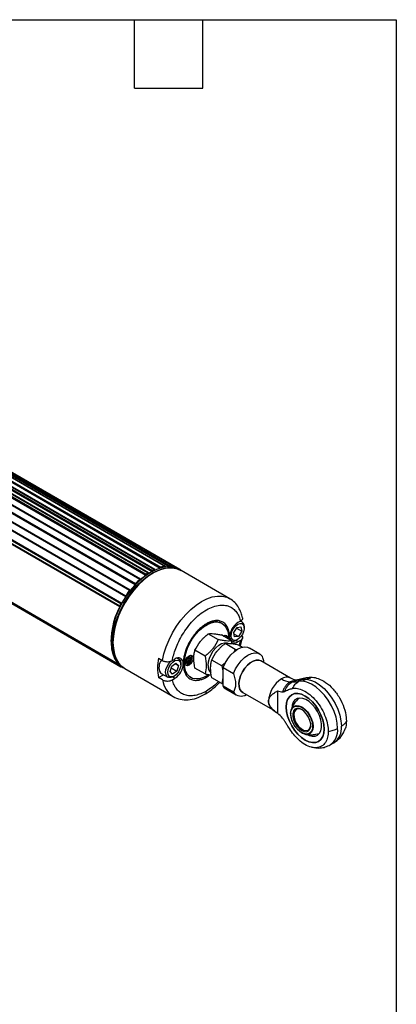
# Model space of a CAD drawing. Header units: millimetres. Extents: x 16 to 683, y 16 to 524.
# Tile 7 of 7: x 578 to 683, y 250 to 524. Entities that reach past the tile are written whole.
import ezdxf

# ---------------------------------------------------------------- set-up
doc = ezdxf.new("R2010")
doc.units = ezdxf.units.MM
doc.header["$LTSCALE"] = 2.5
doc.layers.add('TEXT', color=140, linetype='Continuous', lineweight=25)

msp = doc.modelspace()

# ---------------------------------------------------------------- linework, layer by layer
for p, q in [((421.407, 479.98), (612.915, 369.425)), ((421.949, 480.342), (613.457, 369.787)), ((613.547, 369.799), (422.038, 480.354)), ((423.037, 480.773), (614.545, 370.218)), ((423.039, 480.842), (614.547, 370.286)), ((423.163, 481.043), (614.671, 370.488)), ((423.705, 481.307), (615.213, 370.752)), ((615.284, 370.753), (423.776, 481.309)), ((425.315, 481.695), (616.811, 371.147)), ((425.33, 481.769), (616.838, 371.213)), ((425.474, 481.95), (616.983, 371.394)), ((426.73, 482.189), (618.238, 371.634)), ((618.278, 371.627), (426.77, 482.182)), ((428.149, 481.975), (619.496, 371.513)), ((428.178, 482.051), (619.674, 371.502)), ((428.341, 482.192), (619.849, 371.636)), ((429.432, 481.956), (620.94, 371.4)), ((620.951, 371.396), (429.443, 481.951)), ((622.264, 370.764), (430.756, 481.32)), ((418.317, 477.154), (609.825, 366.599)), ((418.382, 477.37), (609.89, 366.815)), ((419.638, 478.58), (611.146, 368.025)), ((611.26, 368.055), (419.752, 478.611)), ((421.302, 479.769), (612.81, 369.214)), ((421.309, 479.706), (612.817, 369.15)), ((416.771, 475.513), (608.28, 364.958)), ((608.424, 365.021), (416.916, 475.576)), ((418.339, 477.105), (609.847, 366.549)), ((414.353, 471.847), (605.861, 361.292)), ((414.521, 471.95), (606.029, 361.395)), ((414.563, 471.928), (606.071, 361.373)), ((415.66, 473.813), (607.168, 363.258)), ((415.68, 474.017), (607.188, 363.462)), ((415.697, 473.781), (607.205, 363.226)), ((413.993, 471.169), (605.501, 360.614)), ((414, 470.989), (605.508, 360.434)), ((413.993, 454.511), (605.501, 343.955)), ((414.009, 454.712), (605.31, 344.276)), ((414.053, 454.781), (605.093, 344.496)), ((414.353, 454.249), (605.861, 343.693)), ((414.356, 454.247), (605.864, 343.692)), ((614.545, 370.218), (614.547, 370.286)), ((615.318, 370.661), (615.312, 370.591)), ((616.825, 371.151), (616.838, 371.213)), ((618.303, 371.493), (618.294, 371.463)), ((620.986, 371.315), (621.204, 371.188)), ((622.496, 370.546), (622.088, 370.782)), ((636.199, 362.636), (622.646, 370.46)), ((611.291, 368.011), (611.305, 367.954)), ((612.817, 369.15), (612.81, 369.214)), ((613.581, 369.729), (613.584, 369.663)), ((614.212, 370.001), (614.062, 369.915)), ((608.442, 365.004), (608.472, 364.963)), ((609.847, 366.549), (609.825, 366.599)), ((607.205, 363.226), (607.168, 363.258)), ((605.562, 360.413), (605.517, 360.43)), ((606.029, 361.395), (606.071, 361.373)), ((634.033, 355.755), (633.739, 355.925)), ((637.286, 353.225), (638.207, 354.629)), ((638.049, 354.389), (639.515, 353.543)), ((638.207, 354.629), (639.321, 354.788)), ((639.18, 356.386), (638.459, 355.97)), ((639.606, 356.152), (639.189, 356.393)), ((639.321, 354.788), (639.515, 353.543)), ((640.227, 354.439), (640.227, 354.779)), ((630.19, 352.852), (632.999, 351.23)), ((636.699, 350.899), (633.89, 352.521)), ((634.498, 352.17), (634.517, 352.183)), ((635.087, 352.464), (635.105, 352.438)), ((635.182, 351.778), (635.231, 351.82)), ((635.231, 351.82), (635.233, 351.749)), ((635.646, 351.658), (635.639, 351.511)), ((636.063, 351.266), (636.132, 351.938)), ((636.25, 351.162), (636.606, 350.956)), ((637.48, 351.98), (637.286, 353.225)), ((637.343, 352.862), (638.594, 352.139)), ((638.594, 352.139), (637.48, 351.98)), ((638.106, 351.105), (638.401, 351.275)), ((639.18, 351.01), (638.459, 350.594)), ((639.515, 353.543), (638.594, 352.139)), ((639.18, 351.01), (638.848, 349.659)), ((639.2, 349.456), (639.739, 351.7)), ((603.077, 350.885), (603.077, 350.712)), ((629.3, 346.628), (626.49, 348.25)), ((637.696, 348.519), (634.886, 350.141)), ((636.84, 350.103), (636.699, 350.899)), ((637.696, 348.519), (637.299, 347.765)), ((638.305, 348.417), (637.696, 348.519)), ((638.459, 350.594), (637.821, 350.962)), ((638.586, 349.81), (639.777, 349.123)), ((644.562, 347.223), (641.674, 348.891)), ((616.314, 346.043), (617.433, 345.396)), ((620.179, 345.417), (620.9, 345.833)), ((621.928, 345.947), (621.631, 346.119)), ((624.252, 345.301), (624.464, 345.773)), ((624.464, 345.773), (624.399, 346.068)), ((624.45, 346.29), (624.444, 346.315)), ((624.803, 346.086), (624.45, 346.29)), ((624.478, 346.441), (624.518, 346.373)), ((624.642, 345.415), (624.854, 345.887)), ((624.744, 346.357), (624.803, 346.086)), ((624.803, 346.086), (625.106, 346.016)), ((624.854, 345.887), (625.029, 346.034)), ((625.208, 345.683), (624.854, 345.887)), ((625.208, 345.683), (624.996, 345.211)), ((625.394, 346.258), (625.106, 346.016)), ((625.472, 345.905), (625.208, 345.683)), ((625.321, 346.197), (625.591, 346.041)), ((633.996, 343.917), (631.186, 345.538)), ((606.339, 343.501), (606.747, 343.266)), ((606.897, 343.179), (620.45, 335.356)), ((619.16, 344.581), (619.727, 345.256)), ((619.54, 342.336), (620.011, 343.87)), ((619.865, 343.393), (621.434, 342.487)), ((620.011, 343.87), (621.194, 344.714)), ((620.976, 344.559), (621.905, 344.022)), ((621.194, 344.714), (621.905, 344.022)), ((621.905, 344.022), (621.434, 342.487)), ((622.549, 344.233), (622.549, 344.574)), ((623.987, 345.08), (624.252, 345.301)), ((624.354, 344.968), (624.058, 345.138)), ((624.065, 344.726), (624.354, 344.968)), ((624.076, 345.154), (624.303, 345.102)), ((624.656, 344.898), (624.303, 345.102)), ((624.656, 344.898), (624.354, 344.968)), ((624.642, 345.415), (624.74, 344.971)), ((624.996, 345.211), (624.642, 345.415)), ((624.74, 344.971), (624.654, 344.899)), ((624.716, 344.627), (624.656, 344.898)), ((624.74, 344.971), (625.067, 344.782)), ((625.061, 344.916), (624.996, 345.211)), ((629.3, 341.694), (626.49, 343.316)), ((635.011, 344.794), (633.996, 343.917)), ((633.996, 343.917), (634.244, 342.499)), ((634.244, 343.563), (634.244, 338.325)), ((634.317, 343.46), (637.205, 341.792)), ((634.317, 338.224), (634.317, 343.46)), ((653.145, 340.537), (644.872, 345.312)), ((616.314, 340.667), (617.693, 341.464)), ((617.433, 340.021), (616.314, 340.667)), ((617.043, 341.839), (616.842, 341.992)), ((617.043, 341.839), (618.928, 340.751)), ((620.252, 341.644), (619.54, 342.336)), ((620.179, 340.041), (620.9, 340.457)), ((621.434, 342.487), (620.252, 341.644)), ((620.9, 340.457), (620.275, 340.817)), ((620.428, 340.9), (620.723, 341.07)), ((625.031, 340.842), (625.326, 340.672)), ((633.996, 338.983), (631.186, 340.605)), ((634.244, 340.567), (633.996, 338.983)), ((657.527, 340.589), (654.685, 339.938)), ((656.425, 340.19), (655.393, 339.594)), ((657.522, 340.58), (656.425, 340.19)), ((633.996, 338.983), (634.244, 338.936)), ((637.205, 336.557), (634.317, 338.224)), ((635.091, 337.488), (637.979, 335.82)), ((653.967, 339.62), (653.657, 339.441)), ((654.685, 339.938), (654.645, 339.93)), ((639.789, 336.508), (648.062, 331.732)), ((649.52, 336.956), (649.52, 330.713)), ((648.062, 331.732), (649.179, 330.944)), ((664.206, 321.935), (665.238, 322.532))]:
    msp.add_line(p, q)
at = {"flags": 128}
for points in [[(622.088, 370.782), (621.149, 371.208), (619.925, 371.479), (618.6, 371.495), (617.197, 371.254), (615.74, 370.762), (614.256, 370.026), (612.771, 369.061), (611.312, 367.883), (609.905, 366.513), (608.574, 364.976), (607.345, 363.299), (606.238, 361.512), (605.273, 359.647), (604.468, 357.738), (603.836, 355.818), (603.39, 353.922), (603.137, 352.083)], [(603.545, 351.847), (603.798, 353.686), (604.244, 355.583), (604.875, 357.503), (605.681, 359.412), (606.645, 361.277), (607.752, 363.064), (608.982, 364.74), (610.313, 366.277), (611.72, 367.647), (613.179, 368.825), (614.664, 369.791), (616.148, 370.526), (617.604, 371.019), (619.008, 371.259), (620.333, 371.244), (621.557, 370.972), (622.57, 370.503)], [(622.646, 370.46), (621.962, 370.792), (620.764, 371.119), (619.459, 371.192), (618.071, 371.008), (616.624, 370.57), (615.143, 369.888), (613.657, 368.972), (612.19, 367.839), (610.769, 366.51), (609.419, 365.008), (608.165, 363.36), (607.029, 361.595), (606.031, 359.744), (605.189, 357.842), (604.518, 355.921), (604.03, 354.017), (603.734, 352.162), (603.634, 350.39)], [(615.213, 370.752), (615.236, 370.759), (615.257, 370.761), (615.277, 370.757), (615.293, 370.747), (615.306, 370.732), (615.314, 370.712), (615.319, 370.688), (615.318, 370.661)], [(618.238, 371.634), (618.259, 371.633), (618.277, 371.627), (618.292, 371.615), (618.303, 371.598), (618.31, 371.576), (618.312, 371.551), (618.31, 371.523), (618.303, 371.493)], [(620.94, 371.4), (620.957, 371.392), (620.97, 371.377), (620.98, 371.358), (620.985, 371.335), (620.985, 371.308), (620.981, 371.279), (620.977, 371.263)], [(611.146, 368.025), (611.169, 368.042), (611.192, 368.055), (611.215, 368.062), (611.236, 368.063), (611.255, 368.058), (611.27, 368.048), (611.283, 368.032), (611.291, 368.011)], [(613.457, 369.787), (613.48, 369.799), (613.503, 369.806), (613.524, 369.806), (613.542, 369.801), (613.558, 369.79), (613.57, 369.774), (613.578, 369.753), (613.581, 369.729)], [(608.28, 364.958), (608.301, 364.981), (608.323, 365.001), (608.346, 365.016), (608.369, 365.025), (608.391, 365.028), (608.411, 365.026), (608.428, 365.018), (608.442, 365.004)], [(617.433, 345.396), (617.849, 347.317), (618.459, 349.269), (619.251, 351.216), (620.211, 353.122), (621.32, 354.951), (622.559, 356.671), (623.905, 358.249), (625.332, 359.656), (626.814, 360.866), (628.324, 361.856), (629.834, 362.609), (631.317, 363.111), (632.744, 363.352), (634.089, 363.327), (635.328, 363.038), (636.211, 362.629)], [(605.517, 360.43), (605.5, 360.44), (605.487, 360.455), (605.479, 360.474), (605.474, 360.498), (605.474, 360.525), (605.479, 360.554), (605.488, 360.584), (605.501, 360.614)], [(605.861, 361.292), (605.879, 361.32), (605.899, 361.345), (605.921, 361.366), (605.944, 361.383), (605.967, 361.394), (605.99, 361.4), (606.011, 361.4), (606.029, 361.395)], [(623.522, 344.659), (623.621, 345.985), (623.914, 347.384), (624.393, 348.809), (625.042, 350.215), (625.84, 351.556), (626.761, 352.791), (627.777, 353.878), (628.853, 354.783), (629.956, 355.476), (631.05, 355.937), (632.1, 356.149), (633.072, 356.106), (633.935, 355.81), (634.661, 355.269), (635.227, 354.501), (635.615, 353.532), (635.812, 352.391), (635.829, 351.404)], [(633.156, 356.182), (633.533, 356.033), (633.739, 355.925)], [(639.044, 355.73), (639.564, 355.682), (639.958, 355.385), (640.184, 354.871), (640.216, 354.196), (640.051, 353.433), (639.707, 352.665), (639.222, 351.974), (638.648, 351.437), (638.047, 351.11), (637.484, 351.03), (637.021, 351.205), (636.707, 351.616), (636.576, 352.219), (636.644, 352.948), (636.901, 353.724), (637.321, 354.463), (637.858, 355.085), (638.454, 355.524), (639.044, 355.73)], [(603.137, 352.083), (603.082, 350.334), (603.225, 348.707), (603.565, 347.23), (604.094, 345.93), (604.804, 344.83), (605.682, 343.95), (606.339, 343.501)], [(606.822, 343.223), (606.09, 343.715), (605.212, 344.595), (604.502, 345.695), (603.972, 346.994), (603.633, 348.471), (603.49, 350.098), (603.545, 351.847)], [(634.388, 352.234), (634.511, 352.313), (634.945, 352.464), (635.313, 352.392), (635.559, 352.109), (635.646, 351.658)], [(636.132, 351.938), (636.177, 351.44), (636.25, 351.162)], [(603.634, 350.39), (603.734, 348.734), (604.03, 347.221), (604.518, 345.88), (605.189, 344.734), (606.031, 343.804), (606.897, 343.179)], [(630.121, 344.046), (630.22, 345.039), (630.509, 346.089), (630.973, 347.133), (631.585, 348.111), (632.308, 348.967), (633.101, 349.651), (633.918, 350.122), (634.711, 350.354), (635.434, 350.333), (635.624, 350.28)], [(634.317, 343.46), (634.886, 344.719), (635.613, 345.91), (636.464, 346.979), (637.401, 347.877), (638.383, 348.565), (639.364, 349.01), (640.302, 349.194), (641.153, 349.108), (641.674, 348.891)], [(619.258, 341.073), (618.983, 341.531), (618.896, 342.168), (619.008, 342.915), (619.305, 343.69), (619.756, 344.41), (620.311, 344.996), (620.911, 345.386), (621.491, 345.536), (621.988, 345.431), (622.347, 345.082), (622.53, 344.526), (622.518, 343.825), (622.311, 343.053), (621.932, 342.296), (621.422, 341.633), (620.836, 341.139), (620.238, 340.865), (619.692, 340.842), (619.258, 341.073)], [(621.482, 346.083), (621.654, 346.056), (622.129, 345.795), (622.437, 345.294), (622.549, 344.604), (622.549, 344.574)], [(625.982, 346.079), (625.896, 345.528), (625.65, 344.961), (625.282, 344.464), (624.848, 344.114), (624.413, 343.963), (624.045, 344.035), (623.8, 344.318), (623.713, 344.769), (623.8, 345.32), (624.045, 345.887), (624.413, 346.384), (624.848, 346.734), (625.282, 346.885), (625.65, 346.813), (625.896, 346.53), (625.982, 346.079)], [(637.205, 341.792), (637.774, 343.052), (638.501, 344.243), (639.352, 345.312), (640.289, 346.21), (641.271, 346.897), (642.252, 347.343), (643.19, 347.527), (644.041, 347.441), (644.767, 347.089), (645.337, 346.487)], [(639.835, 336.481), (639.447, 336.766), (639.03, 337.36), (638.79, 338.145), (638.742, 339.079), (638.887, 340.112), (639.217, 341.188), (639.716, 342.249), (640.355, 343.238), (641.101, 344.101), (641.913, 344.792), (642.748, 345.274), (643.56, 345.521), (644.306, 345.519), (644.918, 345.286)], [(644.872, 345.312), (644.306, 345.518), (643.56, 345.52), (642.748, 345.274), (641.913, 344.792), (641.101, 344.101), (640.356, 343.238), (639.716, 342.249), (639.218, 341.188), (638.887, 340.113), (638.742, 339.08), (638.791, 338.146), (639.03, 337.361), (639.448, 336.767), (639.789, 336.508)], [(620.428, 340.9), (619.797, 340.646), (619.202, 340.642), (618.727, 340.903), (618.419, 341.403), (618.307, 342.094), (618.403, 342.908), (618.697, 343.765), (619.16, 344.581)], [(630.284, 341.486), (629.956, 341.269), (628.853, 340.69), (627.777, 340.352), (626.761, 340.267), (625.84, 340.438), (625.042, 340.858), (624.393, 341.515), (623.914, 342.387), (623.621, 343.446), (623.522, 344.659)], [(656.425, 340.19), (657.537, 340.227), (658.736, 339.974), (659.984, 339.44), (661.24, 338.642), (662.465, 337.605), (663.62, 336.362), (664.667, 334.953), (665.574, 333.422), (666.311, 331.82), (666.855, 330.196), (667.189, 328.603), (667.301, 327.091)], [(666.269, 326.495), (666.156, 328.007), (665.823, 329.6), (665.279, 331.224), (664.542, 332.826), (663.635, 334.356), (662.587, 335.766), (661.433, 337.009), (660.208, 338.046), (658.951, 338.844), (657.704, 339.378), (656.505, 339.631), (655.393, 339.594)], [(662.513, 326.334), (662.411, 327.587), (662.109, 328.91), (661.619, 330.252), (660.959, 331.561), (660.156, 332.786), (659.239, 333.881), (658.244, 334.804), (657.209, 335.519), (656.175, 335.999), (655.18, 336.225), (654.263, 336.188), (653.459, 335.89), (652.8, 335.343), (652.31, 334.567), (652.008, 333.593), (651.906, 332.457), (652.008, 331.203), (652.31, 329.88), (652.8, 328.538), (653.459, 327.23), (654.263, 326.004), (655.18, 324.909), (656.175, 323.986), (657.209, 323.271), (658.244, 322.792), (659.239, 322.566), (660.156, 322.602), (660.959, 322.9), (661.619, 323.447), (662.109, 324.223), (662.411, 325.198), (662.513, 326.334)], [(657.209, 335.519), (658.244, 334.804), (659.239, 333.881), (660.156, 332.786), (660.959, 331.561), (661.619, 330.252), (662.109, 328.91), (662.411, 327.587), (662.513, 326.334), (662.411, 325.198), (662.109, 324.223), (661.619, 323.447), (660.959, 322.9), (660.156, 322.602), (659.239, 322.566), (658.244, 322.792), (657.209, 323.271), (656.175, 323.986), (655.18, 324.909), (654.263, 326.004), (653.459, 327.23), (652.8, 328.538), (652.31, 329.88), (652.008, 331.203), (651.906, 332.457), (652.008, 333.593), (652.31, 334.567), (652.8, 335.343), (653.459, 335.89), (654.263, 336.188), (655.18, 336.225), (656.175, 335.999), (657.209, 335.519)], [(657.77, 324.806), (658.306, 324.557), (659.165, 324.337), (659.953, 324.364), (660.633, 324.638), (661.173, 325.147), (661.547, 325.865), (661.739, 326.761), (661.739, 327.791), (661.547, 328.907), (661.173, 330.058), (660.633, 331.19), (659.953, 332.249), (659.165, 333.186), (658.306, 333.958), (657.415, 334.528), (656.535, 334.869), (655.706, 334.966), (654.968, 334.815), (654.355, 334.421), (653.895, 333.804), (653.61, 332.992), (653.514, 332.024), (653.514, 332.024)], [(653.326, 331.723), (653.585, 332.238), (654.082, 332.699), (654.73, 332.9), (655.485, 332.825), (656.294, 332.481), (657.104, 331.89), (657.859, 331.093), (658.507, 330.145), (659.004, 329.11), (659.316, 328.058), (659.423, 327.062)], [(656.239, 331.762), (655.526, 332.055), (654.869, 332.088), (654.324, 331.857), (653.935, 331.382), (653.731, 330.7), (653.731, 329.867), (653.935, 328.951), (654.324, 328.025), (654.869, 327.165), (655.526, 326.441), (656.239, 325.91), (656.953, 325.616), (657.609, 325.584), (658.154, 325.814), (658.544, 326.29), (658.747, 326.972), (658.747, 327.804), (658.544, 328.721), (658.154, 329.647), (657.609, 330.507), (656.953, 331.231), (656.239, 331.762)], [(656.33, 331.708), (655.721, 331.94), (655.088, 331.953), (654.573, 331.699), (654.222, 331.199), (654.066, 330.498), (654.118, 329.659), (654.375, 328.755), (654.813, 327.868), (655.393, 327.076), (656.065, 326.449), (656.767, 326.044), (657.439, 325.895), (658.019, 326.017), (658.457, 326.399), (658.714, 327.006), (658.772, 327.478)], [(653.166, 330.674), (653.272, 331.547), (653.326, 331.723)], [(659.423, 327.062), (659.316, 326.188), (659.004, 325.497), (658.507, 325.036), (657.859, 324.836), (657.422, 324.847)]]:
    msp.add_lwpolyline(points, dxfattribs=at)
for centre, radius, start, end in [((621.402, 357.23), 14.687, 117.83167, 122.16295), ((614.802, 370.269), 0.255, 120.73365, 176.02577), ((620.718, 358.745), 13.209, 114.63201, 117.24511), ((619.947, 360.229), 11.351, 108.83057, 114.09937), ((617.074, 371.173), 0.24, 112.43179, 170.21491), ((619.243, 362.965), 8.727, 96.60783, 105.00867), ((619.873, 371.445), 0.193, 97.34749, 163.05057), ((619.169, 365.855), 5.822, 72.28845, 83.29498), ((622.229, 370.67), 0.0995, 67.51236, 134.79981), ((619.307, 366.318), 5.339, 51.55782, 56.33785), ((622.576, 370.443), 0.0767, 10.34875, 48.82134), ((626.915, 349.809), 23.862, 122.5891, 177.41628), ((625.864, 351.495), 22.133, 131.68199, 136.19795), ((623.709, 353.833), 18.795, 125.41563, 131.29424), ((613.063, 369.22), 0.253, 125.76387, 181.40874), ((622.467, 355.715), 16.709, 122.63264, 124.86664), ((629.129, 348.603), 26.498, 141.88934, 145.89443), ((627.496, 349.853), 24.295, 136.58876, 141.54241), ((610.04, 366.652), 0.222, 132.68636, 193.82396), ((629.58, 348.271), 26.913, 146.24252, 150.86934), ((607.313, 363.347), 0.17, 137.36355, 211.49698), ((622.753, 350.917), 19.639, 151.08528, 187.26667), ((629.804, 348.139), 27.318, 151.21765, 152.82736), ((641.185, 351.708), 5.059, 122.60548, 177.39452), ((638.96, 355.006), 1.288, 349.84175, 87.39542), ((637.283, 352.131), 1.315, 213.18008, 308.73521), ((637.495, 351.94), 1.656, 245.69288, 305.61758), ((630.837, 343.355), 14.77, 169.51481, 190.48519), ((619.606, 343.513), 3.155, 140.0603, 208.83416), ((621.808, 344.719), 1.438, 350.78596, 129.20329), ((605.62, 344.04), 0.146, 151.70224, 215.56913), ((608.821, 348.138), 5.339, 231.55782, 236.33785), ((605.9, 343.792), 0.106, 248.60308, 321.78333), ((618.174, 344.718), 5.059, 302.60548, 357.39452), ((632.647, 343.84), 2.534, 175.32855, 227.31677), ((624.049, 340.991), 6.687, 188.34115, 237.43365), ((654.813, 333.704), 7.812, 122.60548, 177.39452), ((652.093, 338.204), 2.56, 65.90794, 125.59882), ((653.505, 345.025), 5.558, 238.53013, 265.07968), ((636.255, 339.486), 2.313, 213.07654, 239.79675), ((655.941, 335.251), 4.772, 118.59723, 160.94247), ((655.305, 337.571), 2.447, 104.67112, 123.15646), ((639.371, 338.24), 2.743, 217.84227, 301.92917), ((649.557, 333.809), 2.56, 174.39759, 234.096), ((659.276, 330.669), 6.11, 179.95252, 252.34046), ((661.31, 325.992), 4.984, 305.51987, 5.79231), ((662.48, 326.526), 4.855, 304.63075, 6.68143)]:
    msp.add_arc(centre, radius, start, end)
for points, knots in [([(639.736, 357.338), (639.623, 357.801), (639.365, 358.854), (638.643, 360.289), (637.607, 361.671), (636.681, 362.305), (636.199, 362.636)], [0, 0, 0, 0, 0.1921591, 0.4375964, 0.7071471, 1, 1, 1, 1]), ([(620.179, 345.417), (620.273, 345.915), (620.395, 346.444), (620.707, 347.561), (620.898, 348.149), (621.359, 349.375), (621.63, 350.012), (622.262, 351.318), (622.622, 351.987), (623.435, 353.326), (623.887, 353.997), (624.877, 355.305), (625.414, 355.941), (626.555, 357.137), (627.158, 357.696), (628.4, 358.697), (629.04, 359.14), (630.319, 359.878), (630.958, 360.174), (632.201, 360.607), (632.804, 360.745), (633.945, 360.866), (634.482, 360.85), (635.472, 360.685), (635.924, 360.536), (636.737, 360.135), (637.097, 359.883), (637.729, 359.306), (638, 358.981), (638.461, 358.288), (638.652, 357.92), (638.964, 357.164), (639.086, 356.775), (639.18, 356.386)], [0, 0, 0, 0, 0.0625, 0.0625, 0.125, 0.125, 0.1875, 0.1875, 0.25, 0.25, 0.3125, 0.3125, 0.375, 0.375, 0.4375, 0.4375, 0.5, 0.5, 0.5625, 0.5625, 0.625, 0.625, 0.6875, 0.6875, 0.75, 0.75, 0.8125, 0.8125, 0.875, 0.875, 0.9375, 0.9375, 1, 1, 1, 1]), ([(636.132, 351.938), (636.132, 352.559), (636.064, 353.14), (635.803, 354.175), (635.611, 354.628), (635.135, 355.385), (634.851, 355.688), (634.231, 356.15), (633.895, 356.31), (633.207, 356.508), (632.854, 356.548), (632.159, 356.538), (631.816, 356.489), (631.156, 356.33), (630.838, 356.22), (630.234, 355.965), (629.948, 355.82), (629.679, 355.664)], [0, 0, 0, 0, 0.125, 0.125, 0.25, 0.25, 0.375, 0.375, 0.5, 0.5, 0.625, 0.625, 0.75, 0.75, 0.875, 0.875, 1, 1, 1, 1]), ([(639.745, 357.342), (639.749, 357.335), (639.812, 357.211), (639.739, 356.946), (639.538, 356.622), (639.287, 356.456), (639.18, 356.386)], [0, 0, 0, 0, 0.019772, 0.3727019, 0.733148, 1, 1, 1, 1]), ([(629.679, 355.664), (629.411, 355.509), (629.125, 355.325), (628.521, 354.883), (628.203, 354.625), (627.542, 354.021), (627.2, 353.675), (626.504, 352.882), (626.152, 352.436), (625.464, 351.443), (625.128, 350.895), (624.508, 349.717), (624.224, 349.086), (623.748, 347.78), (623.556, 347.105), (623.295, 345.769), (623.227, 345.109), (623.227, 344.489)], [0, 0, 0, 0, 0.125, 0.125, 0.25, 0.25, 0.375, 0.375, 0.5, 0.5, 0.625, 0.625, 0.75, 0.75, 0.875, 0.875, 1, 1, 1, 1]), ([(624.939, 350.37), (624.945, 350.383), (625.091, 350.676), (625.476, 351.312), (626.169, 352.35), (627.127, 353.503), (628.304, 354.639), (629.159, 355.192), (629.593, 355.474)], [0, 0, 0, 0, 0.005994, 0.1325348, 0.298001, 0.5106357, 0.7514549, 1, 1, 1, 1]), ([(629.679, 355.664), (629.675, 355.618), (629.667, 355.53), (629.612, 355.494), (629.586, 355.477)], [0, 0, 0, 0, 0.5299605, 1, 1, 1, 1]), ([(629.593, 355.474), (630.266, 355.824), (631.065, 356.239), (631.768, 356.248), (631.878, 356.249)], [0, 0, 0, 0, 0.8431217, 1, 1, 1, 1]), ([(632.044, 356.256), (632.249, 356.281), (632.647, 356.33), (632.973, 356.191), (633.131, 356.124)], [0, 0, 0, 0, 0.5162567, 1, 1, 1, 1]), ([(626.49, 348.25), (626.893, 349.117), (627.377, 349.954), (628.163, 350.933), (628.329, 351.125), (628.671, 351.496), (628.849, 351.677), (629.398, 352.203), (629.787, 352.534), (630.19, 352.852)], [0, 0, 0, 0, 0.5, 0.5, 0.625, 0.625, 0.75, 0.75, 1, 1, 1, 1]), ([(632.999, 351.23), (632.597, 350.362), (632.112, 349.525), (631.326, 348.547), (631.161, 348.355), (630.818, 347.983), (630.64, 347.803), (630.091, 347.277), (629.703, 346.946), (629.3, 346.628)], [0, 0, 0, 0, 0.5, 0.5, 0.625, 0.625, 0.75, 0.75, 1, 1, 1, 1]), ([(630.19, 352.852), (630.592, 352.914), (631.077, 352.934), (631.863, 352.864), (632.029, 352.845), (632.371, 352.8), (632.549, 352.773), (633.098, 352.682), (633.486, 352.606), (633.89, 352.521)], [0, 0, 0, 0, 0.5, 0.5, 0.625, 0.625, 0.75, 0.75, 1, 1, 1, 1]), ([(636.699, 350.899), (636.296, 350.837), (635.812, 350.818), (635.026, 350.888), (634.86, 350.906), (634.518, 350.952), (634.34, 350.978), (633.791, 351.07), (633.403, 351.145), (632.999, 351.23)], [0, 0, 0, 0, 0.5, 0.5, 0.625, 0.625, 0.75, 0.75, 1, 1, 1, 1]), ([(635.291, 351.715), (635.286, 351.862), (635.277, 352.133), (635.159, 352.33), (635.105, 352.42)], [0, 0, 0, 0, 0.5444363, 1, 1, 1, 1]), ([(639.493, 352.369), (639.523, 352.345), (639.681, 352.224), (639.782, 351.944), (639.757, 351.573), (639.535, 351.246), (639.286, 351.081), (639.18, 351.01)], [0, 0, 0, 0, 0.0596162, 0.3069297, 0.5564688, 0.8113223, 1, 1, 1, 1]), ([(624.203, 341.62), (624.063, 341.818), (623.77, 342.235), (623.509, 343.051), (623.32, 344.207), (623.355, 345.735), (623.765, 347.652), (624.349, 349.22), (624.798, 350.096), (624.939, 350.37)], [0, 0, 0, 0, 0.1144615, 0.2411592, 0.3459746, 0.5436054, 0.7352529, 0.9172712, 1, 1, 1, 1]), ([(626.49, 343.316), (626.289, 344.238), (626.16, 345.13), (626.159, 346.179), (626.167, 346.385), (626.197, 346.784), (626.22, 346.979), (626.306, 347.546), (626.389, 347.905), (626.49, 348.25)], [0, 0, 0, 0, 0.5, 0.5, 0.625, 0.625, 0.75, 0.75, 1, 1, 1, 1]), ([(631.186, 345.538), (631.589, 346.406), (632.074, 347.243), (632.859, 348.222), (633.025, 348.414), (633.368, 348.785), (633.545, 348.966), (634.095, 349.492), (634.483, 349.823), (634.886, 350.141)], [0, 0, 0, 0, 0.5, 0.5, 0.625, 0.625, 0.75, 0.75, 1, 1, 1, 1]), ([(634.886, 350.141), (635.289, 350.203), (635.773, 350.223), (636.559, 350.153), (636.725, 350.134), (637.068, 350.089), (637.245, 350.062), (637.795, 349.971), (638.183, 349.895), (638.586, 349.81)], [0, 0, 0, 0, 0.5, 0.5, 0.625, 0.625, 0.75, 0.75, 1, 1, 1, 1]), ([(623.987, 345.08), (623.989, 345.174), (624.004, 345.274), (624.054, 345.468), (624.089, 345.562), (624.209, 345.823), (624.308, 345.963), (624.399, 346.068)], [0, 0, 0, 0, 0.25, 0.25, 0.5, 0.5, 1, 1, 1, 1]), ([(624.744, 346.357), (624.845, 346.414), (624.965, 346.456), (625.145, 346.447), (625.204, 346.431), (625.311, 346.368), (625.358, 346.321), (625.394, 346.258)], [0, 0, 0, 0, 0.5, 0.5, 0.75, 0.75, 1, 1, 1, 1]), ([(624.862, 344.548), (624.975, 344.656), (625.158, 344.832), (625.365, 345.16), (625.513, 345.479), (625.616, 345.85), (625.645, 346.237), (625.589, 346.609), (625.473, 346.8), (625.415, 346.896)], [0, 0, 0, 0, 0.17760402, 0.28662066, 0.40999227, 0.54677416, 0.69407289, 0.84711192, 1, 1, 1, 1]), ([(625.472, 345.905), (625.471, 345.81), (625.456, 345.711), (625.405, 345.516), (625.37, 345.422), (625.25, 345.161), (625.152, 345.021), (625.061, 344.916)], [0, 0, 0, 0, 0.25, 0.25, 0.5, 0.5, 1, 1, 1, 1]), ([(629.3, 346.628), (629.501, 345.705), (629.63, 344.812), (629.63, 343.128), (629.501, 342.384), (629.3, 341.694)], [0, 0, 0, 0, 0.5, 0.5, 1, 1, 1, 1]), ([(631.186, 340.605), (630.985, 341.527), (630.856, 342.419), (630.856, 343.468), (630.864, 343.674), (630.894, 344.073), (630.916, 344.267), (631.002, 344.835), (631.086, 345.193), (631.186, 345.538)], [0, 0, 0, 0, 0.5, 0.5, 0.625, 0.625, 0.75, 0.75, 1, 1, 1, 1]), ([(645.749, 344.806), (645.729, 344.989), (645.669, 345.53), (645.469, 346.105), (645.337, 346.487)], [0, 0, 0, 0, 0.3368502, 1, 1, 1, 1]), ([(617.433, 345.396), (617.524, 345.344), (617.622, 345.298), (617.833, 345.218), (617.948, 345.183), (618.184, 345.129), (618.305, 345.109), (618.555, 345.082), (618.684, 345.076), (619.063, 345.08), (619.318, 345.113), (619.666, 345.199), (619.779, 345.235), (619.99, 345.317), (620.088, 345.364), (620.179, 345.417)], [0, 0, 0, 0, 0.125, 0.125, 0.25, 0.25, 0.375, 0.375, 0.5, 0.5, 0.75, 0.75, 0.875, 0.875, 1, 1, 1, 1]), ([(623.227, 344.489), (623.227, 343.868), (623.295, 343.286), (623.556, 342.252), (623.748, 341.799), (624.224, 341.042), (624.508, 340.739), (625.128, 340.277), (625.464, 340.117), (626.152, 339.918), (626.504, 339.879), (627.2, 339.889), (627.542, 339.938), (628.203, 340.097), (628.521, 340.206), (629.125, 340.462), (629.411, 340.607), (629.679, 340.762)], [0, 0, 0, 0, 0.125, 0.125, 0.25, 0.25, 0.375, 0.375, 0.5, 0.5, 0.625, 0.625, 0.75, 0.75, 0.875, 0.875, 1, 1, 1, 1]), ([(623.857, 344.196), (623.956, 344.193), (624.14, 344.186), (624.421, 344.271), (624.664, 344.391), (624.8, 344.498), (624.862, 344.548)], [0, 0, 0, 0, 0.3068772, 0.5746045, 0.8044176, 1, 1, 1, 1]), ([(624.716, 344.627), (624.614, 344.57), (624.494, 344.528), (624.315, 344.537), (624.255, 344.553), (624.149, 344.616), (624.101, 344.663), (624.065, 344.726)], [0, 0, 0, 0, 0.5, 0.5, 0.75, 0.75, 1, 1, 1, 1]), ([(624.901, 344.634), (624.896, 344.607), (624.89, 344.572), (624.865, 344.555), (624.86, 344.551)], [0, 0, 0, 0, 0.75559818, 1, 1, 1, 1]), ([(634.244, 343.546), (634.245, 343.539), (634.247, 343.525), (634.266, 343.495), (634.297, 343.473), (634.317, 343.46)], [0, 0, 0, 0, 0.2547742, 0.5116108, 1, 1, 1, 1]), ([(616.78, 342.062), (616.784, 342.053), (616.796, 342.022), (616.823, 342.004), (616.842, 341.992)], [0, 0, 0, 0, 0.29563332, 1, 1, 1, 1]), ([(617.433, 340.021), (617.524, 339.968), (617.622, 339.922), (617.833, 339.842), (617.948, 339.808), (618.184, 339.753), (618.305, 339.733), (618.555, 339.707), (618.684, 339.701), (619.063, 339.705), (619.318, 339.737), (619.666, 339.824), (619.779, 339.859), (619.99, 339.942), (620.088, 339.989), (620.179, 340.041)], [0, 0, 0, 0, 0.125, 0.125, 0.25, 0.25, 0.375, 0.375, 0.5, 0.5, 0.75, 0.75, 0.875, 0.875, 1, 1, 1, 1]), ([(629.679, 336.918), (629.18, 336.629), (628.666, 336.377), (627.629, 335.968), (627.105, 335.812), (626.071, 335.613), (625.561, 335.57), (624.576, 335.609), (624.103, 335.691), (623.215, 335.979), (622.801, 336.186), (622.05, 336.711), (621.712, 337.03), (621.125, 337.761), (620.874, 338.173), (620.461, 339.064), (620.299, 339.543), (620.179, 340.041)], [0, 0, 0, 0, 0.125, 0.125, 0.25, 0.25, 0.375, 0.375, 0.5, 0.5, 0.625, 0.625, 0.75, 0.75, 0.875, 0.875, 1, 1, 1, 1]), ([(629.3, 341.694), (629.723, 341.606), (630.357, 341.474), (630.876, 341.416), (631.048, 341.397)], [0, 0, 0, 0, 0.66885272, 1, 1, 1, 1]), ([(629.536, 341.128), (629.564, 341.092), (629.621, 341.017), (629.669, 340.883), (629.676, 340.801), (629.679, 340.762)], [0, 0, 0, 0, 0.3235876, 0.674967, 1, 1, 1, 1]), ([(629.679, 340.762), (629.883, 340.885), (630.221, 341.087), (630.554, 341.341), (630.686, 341.442)], [0, 0, 0, 0, 0.604124, 1, 1, 1, 1]), ([(637.205, 341.792), (637.378, 341.283), (637.524, 340.779), (637.68, 340.039), (637.721, 339.795), (637.778, 339.313), (637.794, 339.074), (637.795, 338.384), (637.736, 337.969), (637.58, 337.4), (637.516, 337.219), (637.372, 336.876), (637.292, 336.713), (637.205, 336.557)], [0, 0, 0, 0, 0.25, 0.25, 0.375, 0.375, 0.5, 0.5, 0.75, 0.75, 0.875, 0.875, 1, 1, 1, 1]), ([(654.718, 339.93), (654.579, 339.948), (654.259, 339.989), (653.546, 340.339), (653.144, 340.537)], [0, 0, 0, 0, 0.4366569, 1, 1, 1, 1]), ([(656.425, 340.19), (656.068, 340.128), (655.667, 340.038), (654.825, 339.834), (654.389, 339.722), (653.967, 339.62)], [0, 0, 0, 0, 0.5, 0.5, 1, 1, 1, 1]), ([(656.498, 339.734), (656.68, 339.819), (656.86, 339.907), (657.225, 340.076), (657.41, 340.157), (657.975, 340.375), (658.368, 340.488), (658.78, 340.559)], [0, 0, 0, 0, 0.25, 0.25, 0.5, 0.5, 1, 1, 1, 1]), ([(660.949, 340.343), (660.36, 340.488), (659.206, 340.771), (658.074, 340.648), (657.519, 340.588)], [0, 0, 0, 0, 0.5103576, 1, 1, 1, 1]), ([(657.636, 340.594), (657.612, 340.597), (657.573, 340.602), (657.537, 340.586), (657.522, 340.58)], [0, 0, 0, 0, 0.5907051, 1, 1, 1, 1]), ([(660.838, 340.364), (661.531, 340.076), (662.942, 339.49), (665.045, 337.562), (666.851, 335.089), (668.138, 332.291), (668.652, 330.075), (668.689, 328.921), (668.699, 328.613)], [0, 0, 0, 0, 0.1808691, 0.3685595, 0.5562499, 0.7439403, 0.9316307, 1, 1, 1, 1]), ([(629.282, 336.04), (629.679, 336.283), (630.543, 336.811), (631.9, 337.897), (632.885, 338.754), (633.37, 339.317), (633.386, 339.335)], [0, 0, 0, 0, 0.2794576, 0.6080275, 0.9874387, 1, 1, 1, 1]), ([(633.019, 339.548), (632.936, 339.458), (632.365, 338.836), (631.235, 337.913), (630.191, 337.245), (629.679, 336.918)], [0, 0, 0, 0, 0.0790982, 0.5494848, 1, 1, 1, 1]), ([(634.244, 338.342), (634.245, 338.33), (634.247, 338.306), (634.266, 338.263), (634.297, 338.24), (634.317, 338.224)], [0, 0, 0, 0, 0.25474728, 0.5115749, 1, 1, 1, 1]), ([(653.028, 339.488), (652.817, 339.366), (652.606, 339.216), (652.197, 338.855), (651.998, 338.644), (651.629, 338.166), (651.458, 337.898), (651.157, 337.317), (651.028, 337.004), (650.924, 336.677)], [0, 0, 0, 0, 0.25, 0.25, 0.5, 0.5, 0.75, 0.75, 1, 1, 1, 1]), ([(651.43, 336.809), (651.613, 336.893), (651.793, 336.982), (652.158, 337.151), (652.342, 337.231), (652.907, 337.45), (653.301, 337.563), (653.713, 337.634)], [0, 0, 0, 0, 0.25, 0.25, 0.5, 0.5, 1, 1, 1, 1]), ([(653.028, 339.488), (653.251, 339.597), (653.71, 339.822), (654.305, 339.951), (654.659, 339.914), (654.764, 339.903)], [0, 0, 0, 0, 0.3987245, 0.8214647, 1, 1, 1, 1]), ([(653.967, 339.62), (653.801, 339.574), (653.635, 339.537), (653.316, 339.49), (653.164, 339.481), (653.028, 339.488)], [0, 0, 0, 0, 0.5, 0.5, 1, 1, 1, 1]), ([(653.028, 339.488), (653.164, 339.481), (653.282, 339.47), (653.487, 339.452), (653.575, 339.444), (653.657, 339.441)], [0, 0, 0, 0, 0.5, 0.5, 1, 1, 1, 1]), ([(653.657, 339.441), (653.932, 339.458), (654.19, 339.465), (654.606, 339.493), (654.749, 339.505), (655.056, 339.54), (655.219, 339.564), (655.393, 339.594)], [0, 0, 0, 0, 0.5, 0.5, 0.75, 0.75, 1, 1, 1, 1]), ([(653.713, 337.634), (653.896, 338.055), (654.137, 338.447), (654.71, 339.115), (655.041, 339.39), (655.393, 339.594)], [0, 0, 0, 0, 0.5, 0.5, 1, 1, 1, 1]), ([(653.713, 337.634), (654.107, 337.702), (654.556, 337.708), (655.557, 337.542), (656.109, 337.368), (657.275, 336.804), (657.889, 336.412), (659.11, 335.419), (659.715, 334.817), (660.834, 333.469), (661.347, 332.724), (662.221, 331.195), (662.582, 330.411), (663.138, 328.901), (663.333, 328.176), (663.58, 326.841), (663.632, 326.231), (663.632, 325.688)], [0, 0, 0, 0, 0.125, 0.125, 0.25, 0.25, 0.375, 0.375, 0.5, 0.5, 0.625, 0.625, 0.75, 0.75, 0.875, 0.875, 1, 1, 1, 1]), ([(620.442, 335.36), (621.063, 335.072), (622.326, 334.487), (624.554, 334.388), (626.916, 334.84), (628.499, 335.643), (629.282, 336.04)], [0, 0, 0, 0, 0.24394508, 0.49632424, 0.75056359, 1, 1, 1, 1]), ([(629.268, 336.071), (629.304, 336.08), (629.472, 336.12), (629.629, 336.426), (629.663, 336.758), (629.679, 336.918)], [0, 0, 0, 0, 0.125342, 0.579705, 1, 1, 1, 1]), ([(647.009, 334.059), (647.009, 334.223), (647.029, 334.383), (647.105, 334.693), (647.162, 334.845), (647.379, 335.279), (647.582, 335.537), (648.063, 336.011), (648.334, 336.22), (648.907, 336.607), (649.209, 336.785), (649.52, 336.956)], [0, 0, 0, 0, 0.125, 0.125, 0.25, 0.25, 0.5, 0.5, 0.75, 0.75, 1, 1, 1, 1]), ([(650.924, 336.677), (651.02, 336.672), (651.107, 336.69), (651.273, 336.74), (651.353, 336.773), (651.43, 336.809)], [0, 0, 0, 0, 0.5, 0.5, 1, 1, 1, 1]), ([(655.433, 334.871), (655.143, 334.589), (654.517, 333.979), (653.797, 332.898), (653.481, 332.084), (653.332, 331.702)], [0, 0, 0, 0, 0.31414, 0.6776263, 1, 1, 1, 1]), ([(649.52, 330.713), (649.21, 330.939), (648.907, 331.171), (648.336, 331.659), (648.066, 331.916), (647.706, 332.334), (647.594, 332.479), (647.395, 332.776), (647.308, 332.929), (647.163, 333.245), (647.105, 333.407), (647.029, 333.732), (647.009, 333.895), (647.009, 334.059)], [0, 0, 0, 0, 0.25, 0.25, 0.5, 0.5, 0.625, 0.625, 0.75, 0.75, 0.875, 0.875, 1, 1, 1, 1]), ([(653.378, 331.573), (653.503, 331.855), (653.708, 332.318), (654.248, 332.654), (654.812, 332.782), (655.494, 332.693), (656.239, 332.37), (656.985, 331.832), (657.666, 331.135), (658.234, 330.354), (658.781, 329.356), (659.191, 328.212), (659.244, 327.432), (659.268, 327.087)], [0, 0, 0, 0, 0.115054, 0.189434, 0.2701104, 0.3556075, 0.4437359, 0.5318642, 0.6173613, 0.6980377, 0.7724177, 0.8995182, 1, 1, 1, 1]), ([(651.43, 328.654), (651.353, 328.78), (651.273, 328.904), (651.106, 329.147), (651.02, 329.265), (650.924, 329.37)], [0, 0, 0, 0, 0.5, 0.5, 1, 1, 1, 1]), ([(653.166, 330.674), (653.16, 330.659), (653.16, 330.642), (653.176, 330.61), (653.191, 330.595), (653.21, 330.584)], [0, 0, 0, 0, 0.5, 0.5, 1, 1, 1, 1]), ([(653.21, 330.584), (653.212, 330.924), (653.213, 331.305), (653.362, 331.547), (653.378, 331.573)], [0, 0, 0, 0, 0.892947, 1, 1, 1, 1]), ([(657.191, 324.989), (657.123, 324.995), (656.823, 325.025), (656.237, 325.313), (655.494, 325.837), (654.813, 326.538), (654.245, 327.318), (653.698, 328.316), (653.288, 329.46), (653.234, 330.24), (653.21, 330.584)], [0, 0, 0, 0, 0.0386111, 0.1700925, 0.3015739, 0.4291296, 0.5494932, 0.6604629, 0.8500881, 1, 1, 1, 1]), ([(653.713, 325.194), (653.3, 325.741), (652.908, 326.307), (652.342, 327.178), (652.158, 327.472), (651.793, 328.062), (651.613, 328.359), (651.43, 328.654)], [0, 0, 0, 0, 0.5, 0.5, 0.75, 0.75, 1, 1, 1, 1]), ([(659.268, 327.087), (659.244, 326.771), (659.19, 326.053), (658.781, 325.38), (658.233, 325.019), (657.731, 324.888), (657.352, 324.959), (657.191, 324.989)], [0, 0, 0, 0, 0.2272029, 0.5145943, 0.6827774, 0.8651976, 1, 1, 1, 1]), ([(659.423, 327.062), (659.397, 327.058), (659.367, 327.058), (659.312, 327.068), (659.287, 327.076), (659.268, 327.087)], [0, 0, 0, 0, 0.5, 0.5, 1, 1, 1, 1]), ([(663.632, 325.688), (664.12, 325.742), (664.606, 325.84), (665.504, 326.115), (665.917, 326.292), (666.269, 326.495)], [0, 0, 0, 0, 0.5, 0.5, 1, 1, 1, 1]), ([(668.699, 328.613), (668.605, 328.331), (668.436, 328.051), (667.96, 327.532), (667.653, 327.294), (667.301, 327.091)], [0, 0, 0, 0, 0.5, 0.5, 1, 1, 1, 1]), ([(668.699, 328.613), (668.684, 327.761), (668.667, 326.838), (668.28, 326.279), (668.25, 326.236)], [0, 0, 0, 0, 0.9228837, 1, 1, 1, 1]), ([(663.632, 325.688), (663.632, 325.145), (663.58, 324.595), (663.333, 323.544), (663.138, 323.044), (662.582, 322.176), (662.221, 321.809), (661.347, 321.289), (660.834, 321.137), (659.715, 321.081), (659.11, 321.178), (657.889, 321.594), (657.275, 321.911), (656.109, 322.693), (655.557, 323.157), (654.556, 324.145), (654.107, 324.67), (653.713, 325.194)], [0, 0, 0, 0, 0.125, 0.125, 0.25, 0.25, 0.375, 0.375, 0.5, 0.5, 0.625, 0.625, 0.75, 0.75, 0.875, 0.875, 1, 1, 1, 1]), ([(657.277, 324.891), (657.383, 324.864), (657.903, 324.734), (658.901, 324.719), (660.06, 324.811), (660.752, 325.034), (661.016, 325.119)], [0, 0, 0, 0, 0.08744083, 0.4292992, 0.78255729, 1, 1, 1, 1]), ([(665.238, 322.531), (665.831, 322.952), (666.77, 323.616), (667.745, 324.953), (668.099, 325.792), (668.282, 326.224)], [0, 0, 0, 0, 0.4549984, 0.7196493, 1, 1, 1, 1]), ([(659.006, 321.238), (659.822, 321.12), (661.114, 320.932), (662.879, 321.285), (663.753, 321.713), (664.205, 321.935)], [0, 0, 0, 0, 0.4524997, 0.7163998, 1, 1, 1, 1])]:
    msp.add_open_spline(points, degree=3, knots=knots)
for points in [[(624.34, 346.232), (624.401, 346.278), (624.461, 346.325), (624.518, 346.373)], [(624.399, 346.068), (624.387, 346.119), (624.368, 346.174), (624.34, 346.232)], [(624.518, 346.373), (624.576, 346.421), (624.632, 346.47), (624.685, 346.521)], [(624.685, 346.521), (624.713, 346.463), (624.732, 346.408), (624.744, 346.357)], [(625.394, 346.258), (625.444, 346.3), (625.484, 346.345), (625.513, 346.395)], [(625.591, 346.041), (625.561, 345.992), (625.522, 345.946), (625.472, 345.905)], [(625.513, 346.395), (625.548, 346.272), (625.574, 346.154), (625.591, 346.041)], [(623.816, 344.973), (623.88, 345.002), (623.938, 345.038), (623.987, 345.08)], [(623.894, 344.62), (623.877, 344.733), (623.851, 344.85), (623.816, 344.973)], [(624.065, 344.726), (624.015, 344.684), (623.958, 344.649), (623.894, 344.62)], [(624.722, 344.493), (624.729, 344.531), (624.727, 344.576), (624.716, 344.627)], [(624.901, 344.634), (624.843, 344.586), (624.784, 344.539), (624.722, 344.493)], [(625.067, 344.782), (625.014, 344.732), (624.958, 344.683), (624.901, 344.634)], [(625.061, 344.916), (625.072, 344.865), (625.074, 344.82), (625.067, 344.782)], [(649.52, 336.956), (650.004, 336.795), (650.478, 336.702), (650.924, 336.677)], [(650.924, 329.37), (650.478, 329.861), (650.004, 330.314), (649.52, 330.713)]]:
    msp.add_open_spline(points, degree=3)
at = {"layer": 'TEXT'}
for p, q in [((15.875, 523.875), (682.625, 523.875)), ((609.6, 504.825), (609.6, 523.875)), ((628.65, 504.825), (628.65, 523.875)), ((682.625, 523.875), (682.625, 15.875)), ((609.6, 504.825), (628.65, 504.825))]:
    msp.add_line(p, q, dxfattribs=at)

doc.saveas('drawing.dxf')
